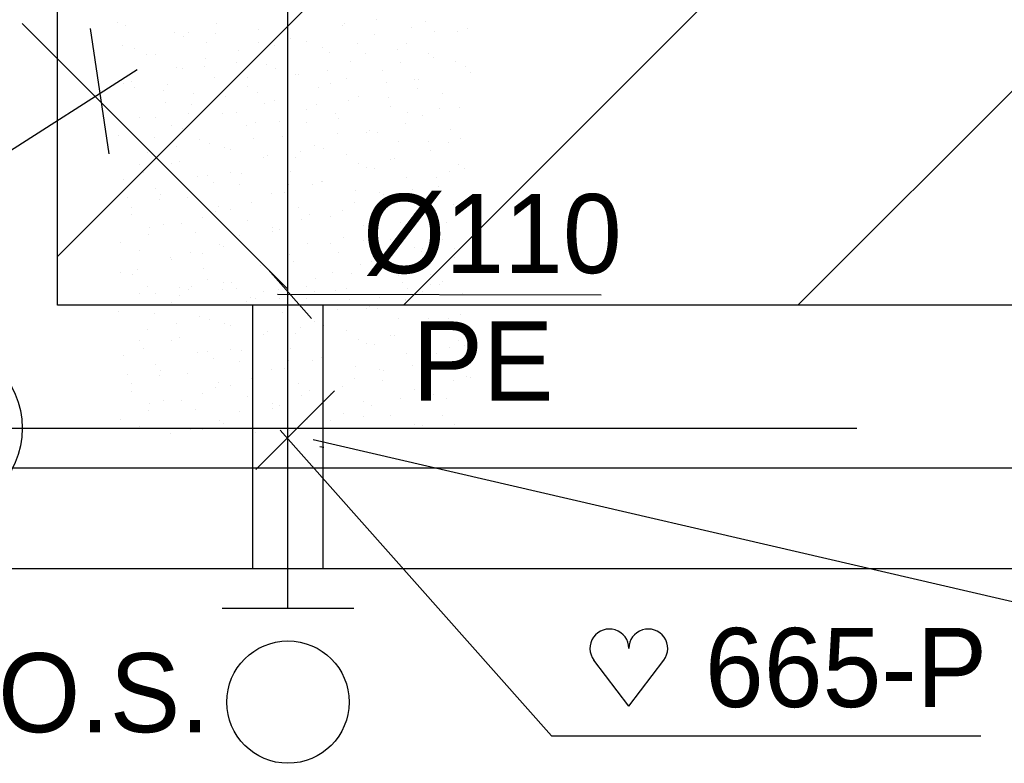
# Model space of a CAD drawing. Extents: x 9010 to 343255, y 15280 to 659207.
# Tile 20 of 76: x 83447 to 85688, y 25065 to 26757. Entities that reach past the tile are written whole.
import ezdxf

# ---------------------------------------------------------------- set-up
doc = ezdxf.new("R2010")
doc.units = 0
doc.header["$LTSCALE"] = 100
for name, pattern in [('2322121', [2000, 1000, 1000]), ('CENTER2', [11.25, 7.5, -1.25, 1.25, -1.25]), ('CENTER4', [5, 3.125, -0.625, 0.625, -0.625]), ('CENTERX2', [40, 25, -5, 5, -5])]:
    doc.linetypes.add(name, pattern=pattern)
doc.layers.get('0').update_dxf_attribs({"linetype": 'CONTINUOUS'})
for name, color, linetype in [('15', 6, 'CONTINUOUS'), ('BOUW', 8, 'CONTINUOUS'), ('PAAL_CONT', 1, 'CONTINUOUS'), ('PAAL_HART', 7, 'CONTINUOUS'), ('PAAL_TEKST', 2, 'CONTINUOUS'), ('STRAMIEN', 1, 'CENTER2'), ('WL524---', 4, 'CONTINUOUS'), ('WL5627--', 4, 'CONTINUOUS'), ('WL570---', 3, 'CONTINUOUS'), ('WL570---_HARTLIJN', 7, 'CONTINUOUS'), ('WL570---_TOEVOER', 3, 'CONTINUOUS'), ('WL740---', 4, 'CONTINUOUS'), ('WM521---', 1, 'CONTINUOUS')]:
    doc.layers.add(name, color=color, linetype=linetype)
doc.styles.add('BURO-018', font='BUROFONT.shx', dxfattribs={"height": 180})
doc.styles.add('VAR', font='STRUCT01.shx')

# ---------------------------------------------------------------- blocks, each defined once
blk = doc.blocks.new('K-PAAL8')
at = {"layer": 'PAAL_CONT'}
blk.add_circle((0, 0), 0.5, dxfattribs=at)
at = {"layer": 'PAAL_HART'}
for p, q in [((0, -1), (0, 1)), ((-1, 0), (1, 0))]:
    blk.add_line(p, q, dxfattribs=at)
at = {"layer": 'PAAL_TEKST', "style": 'VAR', "flags": 1}
for tag, p in [('AFHAKHOOGTE', (0.4015, 0.5157)), ('INHEINIVO', (0.4015, 0.2007)), ('LENGTE', (0.4015, -0.1143)), ('NUMMER', (0.4015, -0.4293))]:
    blk.add_attdef(tag, p, '', height=0.2, dxfattribs=at)
blk = doc.blocks.new('HART')
at = {"color": 1}
for q in [(-39.7, 52.4), (39.7, 52.4)]:
    blk.add_line((0, 0), q, dxfattribs=at)
for centre, start, end in [((-22.1, 65.7), 0, 217.1867), ((22.1, 65.7), 322.8133, 180)]:
    blk.add_arc(centre, 22.1, start, end, dxfattribs=at)
blk = doc.blocks.new('HARTJE')
at = {"layer": 'WL570---'}
blk.add_blockref('HART', (140.9, 93.7), dxfattribs=at)
blk = doc.blocks.new('LU-1D-K-A0')
at = {"color": 0, "linetype": 'CONTINUOUS'}
for p, q in [((-0.5, 80), (0.5, 80)), ((-0.5, -80), (0.5, -80))]:
    blk.add_line(p, q, dxfattribs=at)
at = {"layer": 'WL570---_HARTLIJN', "linetype": 'CENTER2'}
blk.add_line((-0.5, 0), (0.5, 0), dxfattribs=at)

msp = doc.modelspace()

# ---------------------------------------------------------------- hatches: boundary and pattern name
at = {"layer": '15'}
h = msp.add_hatch(dxfattribs=at)
h.set_pattern_fill('ANSI31', color=8, scale=200, style=0)
h.set_pattern_definition([(45, (32852.9, 25827.6), (-449.013, 449.013), [])])
h.paths.add_polyline_path([(83532.9, 52927.6), (89143.2, 52927.6), (89143.2, 54927.6), (83532.9, 54927.6), (83532.9, 59077.6), (65252.9, 59077.6), (65252.9, 83077.6), (67752.9, 83077.6), (67752.9, 61277.6), (72752.9, 61277.6), (72752.9, 66021.3), (73678.4, 66021.3), (73678.4, 73400.3), (76678.4, 73400.3), (76678.4, 61277.6), (82952.9, 61277.6), (82952.9, 81942.7), (87952.9, 81942.7), (87952.9, 70627.6), (93268.6, 70627.6), (93268.6, 61027.6), (99172.9, 61027.6), (99172.9, 58527.6), (93268.6, 58527.6), (93268.6, 52927.6), (99022.9, 52927.6), (99022.9, 49227.6), (93268.6, 49227.6), (93268.6, 42227.6), (99022.9, 42227.6), (99022.9, 39227.6), (93722.9, 39227.6), (93722.9, 36227.6), (99022.9, 36227.6), (99022.9, 33227.6), (93722.9, 33227.6), (93722.9, 26257.8), (90152.9, 26257.8), (90152.9, 26107.6), (83532.9, 26107.6), (83532.9, 39227.6), (88032.9, 39227.6), (88032.9, 49227.6), (83532.9, 49227.6)])

# ---------------------------------------------------------------- linework, layer by layer
at = {"color": 2, "linetype": 'CONTINUOUS'}
msp.add_line((83907.8, 25418.2), (84207.8, 25418.2), dxfattribs=at)
at = {"layer": 'BOUW', "linetype": 'CONTINUOUS'}
for p, q in [((83162.9, 25737.6), (90612.9, 25737.6)), ((89953.1, 25507.6), (82932.9, 25507.6))]:
    msp.add_line(p, q, dxfattribs=at)
for points in [[(90152.9, 26107.6), (83532.9, 26107.6), (83532.9, 54327.6), (89142.9, 54327.6)], [(93268.6, 49227.6), (93268.6, 42227.6), (99022.9, 42227.6), (99022.9, 39227.6), (93722.9, 39227.6), (93722.9, 36227.6), (99022.9, 36227.6), (99022.9, 33227.6), (93722.9, 33227.6), (93722.9, 26257.8), (90152.9, 26257.8), (90152.9, 26107.6), (83532.9, 26107.6), (83532.9, 39227.6), (88032.9, 39227.6), (88032.9, 49227.6)]]:
    msp.add_lwpolyline(points, dxfattribs=at)
at = {"layer": 'STRAMIEN', "linetype": 'CENTERX2'}
msp.add_lwpolyline([(78852.9, 25827.6), (100352.9, 25827.6)], dxfattribs=at)
at = {"layer": 'WL524---', "color": 4, "linetype": '2322121'}
for p, q in [((84057.8, 25418.2), (84057.8, 27105.9)), ((84057.8, 26143.8), (83452.8, 26748.8))]:
    msp.add_line(p, q, dxfattribs=at)
at = {"layer": 'WL524---', "color": 1}
for p, q in [((83650.7, 26452.2), (83608.2, 26737.2)), ((83714.4, 26643.2), (82864.9, 26099.8))]:
    msp.add_line(p, q, dxfattribs=at)
at = {"layer": 'WL5627--', "color": 6}
for p, q in [((83670.3, 26751.4), (83670.3, 26751.4)), ((83686.9, 26744.9), (83686.9, 26744.9)), ((83895.3, 26748.2), (83895.3, 26748.2)), ((83990.7, 26735.4), (83990.7, 26735.4)), ((84181.2, 26743.7), (84181.2, 26743.7)), ((84185.5, 26748.2), (84185.5, 26748.2)), ((84259.4, 26756.5), (84259.4, 26756.5)), ((84338.9, 26739.9), (84338.9, 26739.9)), ((84371.6, 26751.9), (84371.6, 26751.9)), ((84466.3, 26738), (84466.3, 26738)), ((83800.2, 26727.1), (83800.2, 26727.1)), ((83819.7, 26718), (83819.7, 26718)), ((83831, 26728.6), (83831, 26728.6)), ((83893.7, 26726.4), (83893.7, 26726.4)), ((84056, 26725.4), (84056, 26725.4)), ((84063.2, 26714.2), (84063.2, 26714.2)), ((84253.6, 26722.5), (84253.6, 26722.5)), ((84392.3, 26729.6), (84392.3, 26729.6)), ((84444.1, 26730.8), (84444.1, 26730.8)), ((83682.3, 26697.7), (83682.3, 26697.7)), ((83708.8, 26691.2), (83708.8, 26691.2)), ((83872.7, 26706), (83872.7, 26706)), ((83991.7, 26705.7), (83991.7, 26705.7)), ((84026.6, 26699.4), (84026.6, 26699.4)), ((84100.5, 26707.8), (84100.5, 26707.8)), ((84136.7, 26694.3), (84136.7, 26694.3)), ((84216.7, 26702.6), (84216.7, 26702.6)), ((84327.2, 26702.6), (84327.2, 26702.6)), ((83734.8, 26677.6), (83734.8, 26677.6)), ((83755.8, 26677.7), (83755.8, 26677.7)), ((83869.5, 26668.4), (83869.5, 26668.4)), ((83946.3, 26686), (83946.3, 26686)), ((84152.4, 26682.9), (84152.4, 26682.9)), ((84233.4, 26680.9), (84233.4, 26680.9)), ((84307.3, 26689.3), (84307.3, 26689.3)), ((84377.4, 26679.8), (84377.4, 26679.8)), ((84390, 26670.8), (84390, 26670.8)), ((83805.2, 26648.7), (83805.2, 26648.7)), ((83818.7, 26645.9), (83818.7, 26645.9)), ((83867.6, 26650.7), (83867.6, 26650.7)), ((83941.6, 26659.1), (83941.6, 26659.1)), ((84009.1, 26654.2), (84009.1, 26654.2)), ((84030.2, 26645.6), (84030.2, 26645.6)), ((84199.6, 26662.5), (84199.6, 26662.5)), ((84313.1, 26660.1), (84313.1, 26660.1)), ((84440.2, 26662.3), (84440.2, 26662.3)), ((84462.5, 26649.6), (84462.5, 26649.6)), ((83891.1, 26624.8), (83891.1, 26624.8)), ((83965.9, 26625.9), (83965.9, 26625.9)), ((84074.5, 26632.2), (84074.5, 26632.2)), ((84081.6, 26633.1), (84081.6, 26633.1)), ((84148.4, 26640.6), (84148.4, 26640.6)), ((84272.1, 26641.4), (84272.1, 26641.4)), ((84473.8, 26637.3), (84473.8, 26637.3)), ((83683, 26611.4), (83683, 26611.4)), ((83700.7, 26616.5), (83700.7, 26616.5)), ((83708.7, 26602), (83708.7, 26602)), ((83782.7, 26610.4), (83782.7, 26610.4)), ((83964.7, 26604.9), (83964.7, 26604.9)), ((84126.6, 26603.1), (84126.6, 26603.1)), ((84155.2, 26613.1), (84155.2, 26613.1)), ((84190.9, 26622.7), (84190.9, 26622.7)), ((84281.3, 26613.6), (84281.3, 26613.6)), ((84345.6, 26621.4), (84345.6, 26621.4)), ((84355.3, 26622), (84355.3, 26622)), ((83774.2, 26596.6), (83774.2, 26596.6)), ((83843.7, 26588.6), (83843.7, 26588.6)), ((83915.6, 26583.5), (83915.6, 26583.5)), ((83989.5, 26591.8), (83989.5, 26591.8)), ((84218, 26581.3), (84218, 26581.3)), ((84287.3, 26580.3), (84287.3, 26580.3)), ((84351.6, 26599.9), (84351.6, 26599.9)), ((84408.5, 26589.6), (84408.5, 26589.6)), ((83779.5, 26568.9), (83779.5, 26568.9)), ((83837.1, 26564.7), (83837.1, 26564.7)), ((84004.4, 26565.7), (84004.4, 26565.7)), ((84027.5, 26573), (84027.5, 26573)), ((84122.4, 26564.9), (84122.4, 26564.9)), ((84196.3, 26573.3), (84196.3, 26573.3)), ((84290.5, 26560.2), (84290.5, 26560.2)), ((84448, 26557.5), (84448, 26557.5)), ((83719.1, 26535.3), (83719.1, 26535.3)), ((83756.6, 26534.7), (83756.6, 26534.7)), ((83830.6, 26543.1), (83830.6, 26543.1)), ((83909.6, 26543.6), (83909.6, 26543.6)), ((83940.2, 26546.1), (83940.2, 26546.1)), ((84100, 26551.9), (84100, 26551.9)), ((84165.1, 26542.9), (84165.1, 26542.9)), ((84329.2, 26546.4), (84329.2, 26546.4)), ((84364, 26540.2), (84364, 26540.2)), ((84403.2, 26554.7), (84403.2, 26554.7)), ((83792.6, 26515.4), (83792.6, 26515.4)), ((83963.5, 26516.2), (83963.5, 26516.2)), ((83983.1, 26523.7), (83983.1, 26523.7)), ((84037.4, 26524.6), (84037.4, 26524.6)), ((84100.8, 26523.3), (84100.8, 26523.3)), ((84173.6, 26532), (84173.6, 26532)), ((84325.8, 26520.1), (84325.8, 26520.1)), ((83671.7, 26494.4), (83671.7, 26494.4)), ((83753.7, 26489.1), (83753.7, 26489.1)), ((83817.9, 26508.7), (83817.9, 26508.7)), ((84045.9, 26491.9), (84045.9, 26491.9)), ((84170.3, 26497.6), (84170.3, 26497.6)), ((84236.4, 26500.1), (84236.4, 26500.1)), ((84244.3, 26506), (84244.3, 26506)), ((84261.5, 26500.5), (84261.5, 26500.5)), ((84426.9, 26508.4), (84426.9, 26508.4)), ((83804.5, 26467.5), (83804.5, 26467.5)), ((83855.5, 26483.6), (83855.5, 26483.6)), ((83878.5, 26475.9), (83878.5, 26475.9)), ((83914.4, 26466.3), (83914.4, 26466.3)), ((83978.6, 26485.9), (83978.6, 26485.9)), ((84118.4, 26470.7), (84118.4, 26470.7)), ((84308.9, 26479), (84308.9, 26479)), ((84377.1, 26479.1), (84377.1, 26479.1)), ((84422.2, 26477.6), (84422.2, 26477.6)), ((84451.1, 26487.5), (84451.1, 26487.5)), ((83737.5, 26454.2), (83737.5, 26454.2)), ((83928, 26462.4), (83928, 26462.4)), ((84011.4, 26448.9), (84011.4, 26448.9)), ((84085.3, 26457.3), (84085.3, 26457.3)), ((84139.3, 26463.1), (84139.3, 26463.1)), ((84192, 26450.8), (84192, 26450.8)), ((84382.4, 26459.1), (84382.4, 26459.1)), ((83719.6, 26427.1), (83719.6, 26427.1)), ((83792.1, 26428.9), (83792.1, 26428.9)), ((83811.1, 26434.2), (83811.1, 26434.2)), ((84001.5, 26442.5), (84001.5, 26442.5)), ((84075.1, 26443.4), (84075.1, 26443.4)), ((84218.2, 26430.4), (84218.2, 26430.4)), ((84292.2, 26438.8), (84292.2, 26438.8)), ((84300, 26440.3), (84300, 26440.3)), ((84445.3, 26427.2), (84445.3, 26427.2)), ((83727.9, 26409.2), (83727.9, 26409.2)), ((83852.5, 26400.2), (83852.5, 26400.2)), ((83873.9, 26402.4), (83873.9, 26402.4)), ((83926.4, 26408.6), (83926.4, 26408.6)), ((83952.8, 26406.1), (83952.8, 26406.1)), ((84064.4, 26410.7), (84064.4, 26410.7)), ((84235.7, 26420.6), (84235.7, 26420.6)), ((84254.8, 26419), (84254.8, 26419)), ((84425, 26411.8), (84425, 26411.8)), ((84460.7, 26417.5), (84460.7, 26417.5)), ((83683.4, 26394.1), (83683.4, 26394.1)), ((83888.6, 26386.4), (83888.6, 26386.4)), ((83946.4, 26381.3), (83946.4, 26381.3)), ((84059.3, 26381.7), (84059.3, 26381.7)), ((84113.5, 26383.3), (84113.5, 26383.3)), ((84133.2, 26390), (84133.2, 26390)), ((84136.8, 26389.6), (84136.8, 26389.6)), ((84327.3, 26397.8), (84327.3, 26397.8)), ((84396.4, 26397.8), (84396.4, 26397.8)), ((84400.9, 26377.9), (84400.9, 26377.9)), ((83755.9, 26373), (83755.9, 26373)), ((83767.5, 26359.9), (83767.5, 26359.9)), ((84019.9, 26361.3), (84019.9, 26361.3)), ((84049.3, 26363.6), (84049.3, 26363.6)), ((84210.4, 26369.6), (84210.4, 26369.6)), ((84266.1, 26363.1), (84266.1, 26363.1)), ((84274.2, 26360.5), (84274.2, 26360.5)), ((84340.1, 26371.5), (84340.1, 26371.5)), ((83693.5, 26351.5), (83693.5, 26351.5)), ((83766.4, 26349.1), (83766.4, 26349.1)), ((83829.5, 26353.1), (83829.5, 26353.1)), ((83900.4, 26333), (83900.4, 26333)), ((83974.3, 26341.3), (83974.3, 26341.3)), ((84210, 26340.8), (84210, 26340.8)), ((84273.2, 26337.8), (84273.2, 26337.8)), ((84434.9, 26337.6), (84434.9, 26337.6)), ((84463.7, 26346.1), (84463.7, 26346.1)), ((84472.9, 26344.6), (84472.9, 26344.6)), ((83701.9, 26312.9), (83701.9, 26312.9)), ((83702.1, 26329.4), (83702.1, 26329.4)), ((83892.3, 26321.2), (83892.3, 26321.2)), ((83927.1, 26326.3), (83927.1, 26326.3)), ((84082.8, 26329.5), (84082.8, 26329.5)), ((84107.2, 26314.4), (84107.2, 26314.4)), ((84181.2, 26322.8), (84181.2, 26322.8)), ((84345.7, 26316.7), (84345.7, 26316.7)), ((84370.7, 26318), (84370.7, 26318)), ((83774.3, 26291.8), (83774.3, 26291.8)), ((83815.4, 26292.6), (83815.4, 26292.6)), ((83862.8, 26306.6), (83862.8, 26306.6)), ((83964.8, 26300.1), (83964.8, 26300.1)), ((84087.7, 26303.4), (84087.7, 26303.4)), ((84155.3, 26308.4), (84155.3, 26308.4)), ((84228.8, 26288.5), (84228.8, 26288.5)), ((84314, 26295.9), (84314, 26295.9)), ((84388, 26304.2), (84388, 26304.2)), ((84419.3, 26296.7), (84419.3, 26296.7)), ((83740.6, 26269.2), (83740.6, 26269.2)), ((83741.5, 26284.2), (83741.5, 26284.2)), ((83847.9, 26271.9), (83847.9, 26271.9)), ((83948.3, 26265.7), (83948.3, 26265.7)), ((84022.2, 26274.1), (84022.2, 26274.1)), ((84023.5, 26283.8), (84023.5, 26283.8)), ((84038.4, 26280.2), (84038.4, 26280.2)), ((84248.4, 26280.6), (84248.4, 26280.6)), ((83676.3, 26249.6), (83676.3, 26249.6)), ((83901.3, 26246.4), (83901.3, 26246.4)), ((84101.2, 26248.3), (84101.2, 26248.3)), ((84155.1, 26247.1), (84155.1, 26247.1)), ((84184.2, 26261), (84184.2, 26261)), ((84229.1, 26255.5), (84229.1, 26255.5)), ((84291.7, 26256.6), (84291.7, 26256.6)), ((84409.1, 26257.8), (84409.1, 26257.8)), ((83720.3, 26231.8), (83720.3, 26231.8)), ((83837, 26226.8), (83837, 26226.8)), ((83863.3, 26225.4), (83863.3, 26225.4)), ((83910.7, 26240.1), (83910.7, 26240.1)), ((84062, 26223.6), (84062, 26223.6)), ((84173.7, 26227.2), (84173.7, 26227.2)), ((84344.9, 26238.2), (84344.9, 26238.2)), ((84361.9, 26228.6), (84361.9, 26228.6)), ((84364.1, 26235.5), (84364.1, 26235.5)), ((84435.9, 26237), (84435.9, 26237)), ((83789.4, 26217), (83789.4, 26217)), ((83792.8, 26210.7), (83792.8, 26210.7)), ((83983.2, 26218.9), (83983.2, 26218.9)), ((83996.2, 26198.4), (83996.2, 26198.4)), ((83997.7, 26204), (83997.7, 26204)), ((84056.8, 26199), (84056.8, 26199)), ((84070.2, 26206.8), (84070.2, 26206.8)), ((84222.6, 26200.8), (84222.6, 26200.8)), ((84247.2, 26207.3), (84247.2, 26207.3)), ((84437.7, 26215.6), (84437.7, 26215.6)), ((83675.8, 26182.4), (83675.8, 26182.4)), ((83704.4, 26176.6), (83704.4, 26176.6)), ((83714.8, 26189.4), (83714.8, 26189.4)), ((83866.3, 26190.7), (83866.3, 26190.7)), ((84158.4, 26181.1), (84158.4, 26181.1)), ((84203, 26179.9), (84203, 26179.9)), ((84277, 26188.3), (84277, 26188.3)), ((84310.1, 26175.5), (84310.1, 26175.5)), ((84383.3, 26178), (84383.3, 26178)), ((83875.5, 26166.6), (83875.5, 26166.6)), ((83911.2, 26158.1), (83911.2, 26158.1)), ((83929.1, 26158.9), (83929.1, 26158.9)), ((84119.6, 26167.2), (84119.6, 26167.2)), ((84319.1, 26158.3), (84319.1, 26158.3)), ((84382.6, 26154.3), (84382.6, 26154.3)), ((84403.2, 26153.8), (84403.2, 26153.8)), ((84409.9, 26161.3), (84409.9, 26161.3)), ((83719.1, 26134.4), (83719.1, 26134.4)), ((83738.7, 26150.6), (83738.7, 26150.6)), ((83756.6, 26133.8), (83756.6, 26133.8)), ((83811.2, 26147), (83811.2, 26147)), ((83830.6, 26142.2), (83830.6, 26142.2)), ((83837.3, 26149.7), (83837.3, 26149.7)), ((83909.6, 26142.7), (83909.6, 26142.7)), ((83940.2, 26145.1), (83940.2, 26145.1)), ((84001.6, 26137.8), (84001.6, 26137.8)), ((84036.2, 26143.8), (84036.2, 26143.8)), ((84044.1, 26131.2), (84044.1, 26131.2)), ((84100, 26151), (84100, 26151)), ((84118.1, 26139.5), (84118.1, 26139.5)), ((84165.1, 26142), (84165.1, 26142)), ((84173.6, 26131), (84173.6, 26131)), ((84192.1, 26146), (84192.1, 26146)), ((84329.2, 26145.4), (84329.2, 26145.4)), ((84364, 26139.3), (84364, 26139.3)), ((84456.1, 26134.4), (84456.1, 26134.4)), ((83792.6, 26114.5), (83792.6, 26114.5)), ((83811.2, 26129.5), (83811.2, 26129.5)), ((83817.9, 26107.8), (83817.9, 26107.8)), ((83963.5, 26115.2), (83963.5, 26115.2)), ((83971.9, 26124.1), (83971.9, 26124.1)), ((83983.1, 26122.7), (83983.1, 26122.7)), ((84037.4, 26123.6), (84037.4, 26123.6)), ((84075.2, 26117.8), (84075.2, 26117.8)), ((84100.8, 26122.3), (84100.8, 26122.3)), ((84196.9, 26121), (84196.9, 26121)), ((84265.6, 26126.1), (84265.6, 26126.1)), ((84324.9, 26121), (84324.9, 26121)), ((84325.8, 26119.2), (84325.8, 26119.2)), ((83671.7, 26093.5), (83671.7, 26093.5)), ((83753.7, 26088.1), (83753.7, 26088.1)), ((84045.9, 26090.9), (84045.9, 26090.9)), ((84170.3, 26096.7), (84170.3, 26096.7)), ((84236.4, 26099.2), (84236.4, 26099.2)), ((84244.3, 26105.1), (84244.3, 26105.1)), ((84261.5, 26099.5), (84261.5, 26099.5)), ((84426.9, 26107.5), (84426.9, 26107.5)), ((84451.1, 26086.5), (84451.1, 26086.5)), ((83804.5, 26066.5), (83804.5, 26066.5)), ((83855.5, 26082.6), (83855.5, 26082.6)), ((83878.5, 26074.9), (83878.5, 26074.9)), ((83914.4, 26065.3), (83914.4, 26065.3)), ((83978.6, 26085), (83978.6, 26085)), ((84118.4, 26069.8), (84118.4, 26069.8)), ((84308.9, 26078.1), (84308.9, 26078.1)), ((84377.1, 26078.2), (84377.1, 26078.2)), ((84422.2, 26076.7), (84422.2, 26076.7)), ((83737.5, 26053.2), (83737.5, 26053.2)), ((83928, 26061.5), (83928, 26061.5)), ((84001.5, 26041.6), (84001.5, 26041.6)), ((84011.4, 26048), (84011.4, 26048)), ((84075.1, 26042.5), (84075.1, 26042.5)), ((84085.3, 26056.4), (84085.3, 26056.4)), ((84139.3, 26062.1), (84139.3, 26062.1)), ((84192, 26049.8), (84192, 26049.8)), ((84382.4, 26058.1), (84382.4, 26058.1)), ((83719.6, 26026.2), (83719.6, 26026.2)), ((83792.1, 26027.9), (83792.1, 26027.9)), ((83811.1, 26033.3), (83811.1, 26033.3)), ((84218.2, 26029.4), (84218.2, 26029.4)), ((84235.7, 26019.7), (84235.7, 26019.7)), ((84254.8, 26018), (84254.8, 26018)), ((84292.2, 26037.8), (84292.2, 26037.8)), ((84300, 26039.3), (84300, 26039.3)), ((84445.3, 26026.3), (84445.3, 26026.3)), ((83727.9, 26008.3), (83727.9, 26008.3)), ((83852.5, 25999.3), (83852.5, 25999.3)), ((83873.9, 26001.5), (83873.9, 26001.5)), ((83926.4, 26007.6), (83926.4, 26007.6)), ((83952.8, 26005.1), (83952.8, 26005.1)), ((84064.4, 26009.7), (84064.4, 26009.7)), ((84327.3, 25996.9), (84327.3, 25996.9)), ((84396.4, 25996.9), (84396.4, 25996.9)), ((84425, 26010.9), (84425, 26010.9)), ((84460.7, 26016.5), (84460.7, 26016.5)), ((83683.4, 25993.2), (83683.4, 25993.2)), ((83888.6, 25985.5), (83888.6, 25985.5)), ((83946.4, 25980.3), (83946.4, 25980.3)), ((84059.3, 25980.7), (84059.3, 25980.7)), ((84113.5, 25982.3), (84113.5, 25982.3)), ((84133.2, 25989.1), (84133.2, 25989.1)), ((84136.8, 25988.6), (84136.8, 25988.6)), ((84400.9, 25977), (84400.9, 25977)), ((83755.9, 25972), (83755.9, 25972)), ((83767.5, 25958.9), (83767.5, 25958.9)), ((83829.5, 25952.1), (83829.5, 25952.1)), ((84019.9, 25960.4), (84019.9, 25960.4)), ((84049.3, 25962.7), (84049.3, 25962.7)), ((84210.4, 25968.7), (84210.4, 25968.7)), ((84266.1, 25962.2), (84266.1, 25962.2)), ((84274.2, 25959.5), (84274.2, 25959.5)), ((84340.1, 25970.6), (84340.1, 25970.6)), ((83693.5, 25950.6), (83693.5, 25950.6)), ((83702.1, 25928.5), (83702.1, 25928.5)), ((83766.4, 25948.1), (83766.4, 25948.1)), ((83900.4, 25932), (83900.4, 25932)), ((83974.3, 25940.4), (83974.3, 25940.4)), ((84082.8, 25928.6), (84082.8, 25928.6)), ((84210, 25939.9), (84210, 25939.9)), ((84273.2, 25936.8), (84273.2, 25936.8)), ((84434.9, 25936.7), (84434.9, 25936.7)), ((84463.7, 25945.1), (84463.7, 25945.1)), ((84472.9, 25943.6), (84472.9, 25943.6)), ((83701.9, 25912), (83701.9, 25912)), ((83892.3, 25920.3), (83892.3, 25920.3)), ((83927.1, 25925.3), (83927.1, 25925.3)), ((84107.2, 25913.5), (84107.2, 25913.5)), ((84155.3, 25907.4), (84155.3, 25907.4)), ((84181.2, 25921.8), (84181.2, 25921.8)), ((84345.7, 25915.7), (84345.7, 25915.7)), ((84370.7, 25917), (84370.7, 25917)), ((83774.3, 25890.9), (83774.3, 25890.9)), ((83815.4, 25891.7), (83815.4, 25891.7)), ((83862.8, 25905.7), (83862.8, 25905.7)), ((83964.8, 25899.2), (83964.8, 25899.2)), ((84087.7, 25902.5), (84087.7, 25902.5)), ((84228.8, 25887.5), (84228.8, 25887.5)), ((84314, 25894.9), (84314, 25894.9)), ((84388, 25903.3), (84388, 25903.3)), ((84419.3, 25895.8), (84419.3, 25895.8)), ((83740.6, 25868.3), (83740.6, 25868.3)), ((83741.5, 25883.3), (83741.5, 25883.3)), ((83847.9, 25870.9), (83847.9, 25870.9)), ((83948.3, 25864.7), (83948.3, 25864.7)), ((84022.2, 25873.1), (84022.2, 25873.1)), ((84023.5, 25882.8), (84023.5, 25882.8)), ((84038.4, 25879.2), (84038.4, 25879.2)), ((84248.4, 25879.7), (84248.4, 25879.7)), ((83676.3, 25848.6), (83676.3, 25848.6)), ((83901.3, 25845.5), (83901.3, 25845.5)), ((83910.7, 25839.1), (83910.7, 25839.1)), ((84101.2, 25847.4), (84101.2, 25847.4)), ((84155.1, 25846.2), (84155.1, 25846.2)), ((84184.2, 25860), (84184.2, 25860)), ((84229.1, 25854.6), (84229.1, 25854.6)), ((84291.7, 25855.7), (84291.7, 25855.7)), ((84409.1, 25856.9), (84409.1, 25856.9)), ((83720.3, 25830.8), (83720.3, 25830.8)), ((83837, 25825.8), (83837, 25825.8)), ((83863.3, 25824.4), (83863.3, 25824.4)), ((83983.2, 25818), (83983.2, 25818)), ((84062, 25822.7), (84062, 25822.7)), ((84173.7, 25826.3), (84173.7, 25826.3)), ((84344.9, 25837.2), (84344.9, 25837.2)), ((84361.9, 25827.6), (84361.9, 25827.6)), ((84364.1, 25834.5), (84364.1, 25834.5)), ((84435.9, 25836), (84435.9, 25836)), ((83789.4, 25816), (83789.4, 25816))]:
    msp.add_line(p, q, dxfattribs=at)
at = {"layer": 'WL570---_HARTLIJN', "color": 1, "linetype": 'CONTINUOUS'}
for p, q in [((84012.5, 26188.5), (84111.7, 26077)), ((84770.6, 26130.5), (84034.3, 26131.9))]:
    msp.add_line(p, q, dxfattribs=at)
at = {"layer": 'WL570---_TOEVOER', "color": 1}
msp.add_line((84115, 25801.8), (86441.6, 25263.5), dxfattribs=at)
at = {"layer": 'WL570---_TOEVOER'}
msp.add_line((84130.6, 25786.2), (84139.4, 25784.3), dxfattribs=at)
at = {"layer": 'WL740---', "color": 2}
msp.add_circle((84057.8, 25204.5), 139.2, dxfattribs=at)
at = {"layer": 'WM521---'}
for p, q in [((83984.3, 25733.4), (84163.9, 25913)), ((84040.4, 25823.2), (84657.9, 25127.5)), ((84657.9, 25127.5), (85634.7, 25127.5))]:
    msp.add_line(p, q, dxfattribs=at)

# ---------------------------------------------------------------- block references
at = {"layer": 'BOUW', "linetype": 'CONTINUOUS', "xscale": 400, "yscale": 400, "zscale": 400}
msp.add_blockref('K-PAAL8', (83252.9, 25827.6), dxfattribs=at)
at = {"layer": 'WL570---_TOEVOER', "linetype": 'CONTINUOUS', "xscale": 600, "rotation": 90}
msp.add_blockref('LU-1D-K-A0', (84057.8, 25807.6), dxfattribs=at)
at = {"layer": 'WL570---_TOEVOER', "xscale": 2, "yscale": 2, "zscale": 2}
msp.add_blockref('HARTJE', (84551.8, 25007.8), dxfattribs=at)

# ---------------------------------------------------------------- texts
at = {"layer": 'WL570---_HARTLIJN', "color": 1, "linetype": 'CENTER4', "style": 'BURO-018'}
msp.add_text('%%c110', height=180, dxfattribs=at).set_placement((84228.6, 26180.5))
at = {"layer": 'WL570---_TOEVOER', "color": 1, "style": 'BURO-018'}
msp.add_text('665-P', height=180, dxfattribs=at).set_placement((85006.8, 25193.2))
at = {"layer": 'WM521---', "color": 1, "style": 'BURO-018'}
for s, p in [('PE', (84341, 25890.6)), ('O.S.', (83397.9, 25136))]:
    msp.add_text(s, height=180, dxfattribs=at).set_placement(p)

doc.saveas('drawing.dxf')
